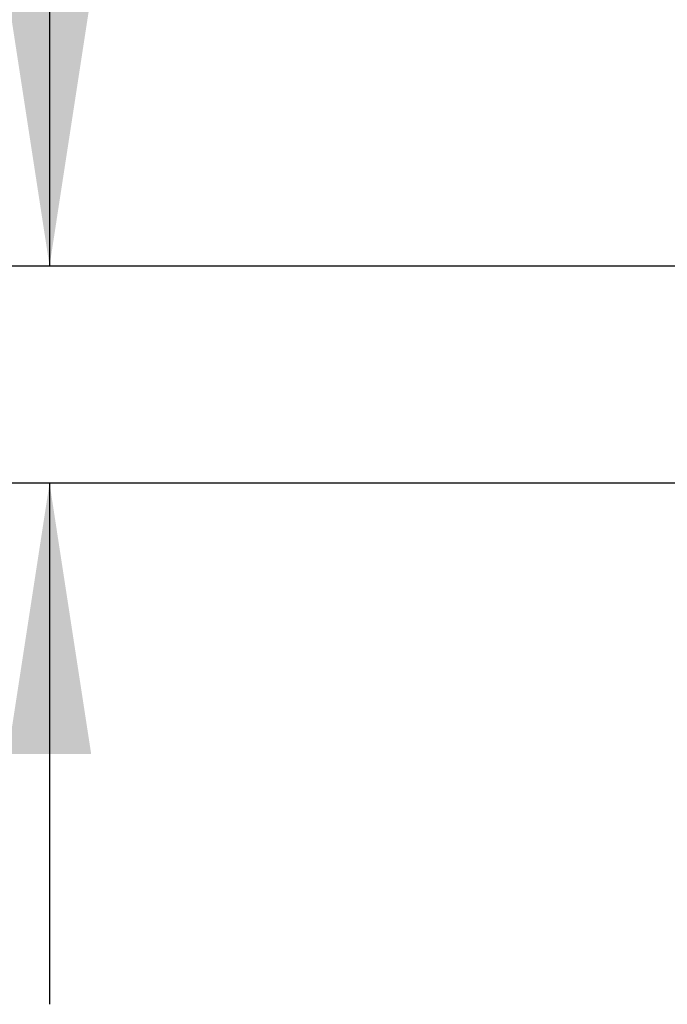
# Model space of a CAD drawing. Header units: inches. Extents: x 0.2 to 10.8, y 0.2 to 8.2.
# Tile 11 of 55: x 3.011 to 3.322, y 6.551 to 7.023. Entities that reach past the tile are written whole.
import ezdxf

# ---------------------------------------------------------------- set-up
doc = ezdxf.new("R2010")
doc.units = ezdxf.units.IN
doc.header["$MEASUREMENT"] = 0
doc.layers.add('DIMENSIONS', color=140, linetype='Continuous', lineweight=25)
doc.styles.add('SLDTEXTSTYLE0', font='TXT', dxfattribs={"width": 0.7})
doc.dimstyles.new('SLDDIMSTYLE2', dxfattribs={"dimtxt": 0.084961, "dimasz": 0.13, "dimexe": 0, "dimexo": 0.0625, "dimgap": 0.02124, "dimtad": 0, "dimtih": 1, "dimtoh": 1, "dimlfac": 24, "dimrnd": 1e-09, "dimzin": 4, "dimdsep": 46, "dimtxsty": 'SLDTEXTSTYLE0', "dimsah": 1, "dimcen": 0.09, "dimadec": 0, "dimazin": 1, "dimtfac": 1, "dimtmove": 0, "dimatfit": 0, "dimfxl": 0, "dimfrac": 2, "dimtolj": 1, "dimtzin": 12, "dimarcsym": 0})

# ---------------------------------------------------------------- blocks, each defined once
blk = doc.blocks.new('_D_8')
at = {"layer": 'DIMENSIONS'}
for p, q in [((2.49726, 7.36737), (2.46873, 7.36737)), ((2.46873, 7.36737), (2.46873, 7.23234)), ((2.74973, 7.36737), (2.77826, 7.36737)), ((2.77826, 7.36737), (2.77826, 7.23234)), ((2.91466, 7.28789), (3.02527, 7.28789)), ((3.02527, 7.28789), (3.02527, 6.90481)), ((2.46873, 7.23234), (2.49726, 7.23234)), ((2.77826, 7.23234), (2.74973, 7.23234)), ((3.47813, 6.90481), (2.90027, 6.90481)), ((3.47813, 6.80064), (2.90027, 6.80064)), ((3.02527, 6.80064), (3.02527, 6.55064))]:
    blk.add_line(p, q, dxfattribs=at)
for points in [[(3.02527, 6.90481), (3.04527, 7.03481), (3.00527, 7.03481)], [(3.02527, 6.80064), (3.00527, 6.67064), (3.04527, 6.67064)]]:
    blk.add_solid(points, dxfattribs=at)
at = {"layer": 'DIMENSIONS', "char_height": 0.083333, "attachment_point": 1, "style": 'SLDTEXTSTYLE0'}
for s, insert in [('2.50', (2.49726, 7.49381)), ('63.5', (2.49726, 7.33976)), ('SQUARE', (2.38939, 7.18571))]:
    blk.add_mtext(s, dxfattribs=dict(at, insert=insert))

msp = doc.modelspace()

# ---------------------------------------------------------------- dimensions: what is measured, and where the dimension line sits
at = {"layer": 'DIMENSIONS'}
dim = msp.add_linear_dim(base=(3.02527, 6.80064), p1=(3.52813, 6.90481), p2=(3.52813, 6.80064), angle=90, text='<>\\PSQUARE', dimstyle='SLDDIMSTYLE2', dxfattribs=at)
dim.commit()
dim.dimension.update_dxf_attribs({"geometry": '_D_8', "text_midpoint": (3.02527, 7.28789), "dimtype": 160})

doc.saveas('drawing.dxf')
